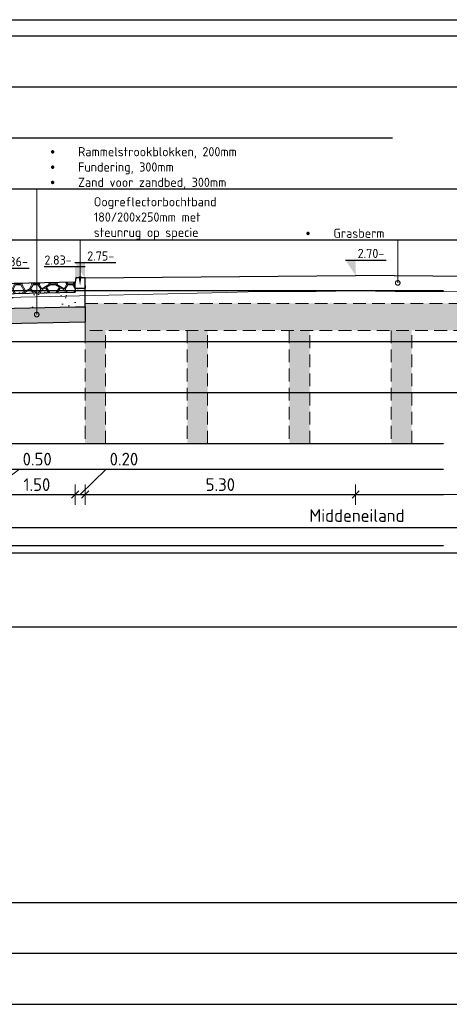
# Model space of a CAD drawing. Header units: millimetres. Extents: x 115999 to 116291, y 477119 to 477297.
# Tile 31 of 45: x 116021 to 116029, y 477255 to 477274. Entities that reach past the tile are written whole.
import ezdxf
from ezdxf import colors
from ezdxf.entities.mleader import LeaderData, LeaderLine
from ezdxf.math import Vec2, Vec3

# ---------------------------------------------------------------- set-up
doc = ezdxf.new("R2010")
doc.units = ezdxf.units.MM
doc.linetypes.add('AL-NAP_LIJN', pattern=[15.25, 12, -1.5, 0.25, -1.5])
doc.linetypes.add('DASHED2', pattern=[0.375, 0.25, -0.125])
doc.layers.get('Defpoints').update_dxf_attribs({"lineweight": 25})
for name, color, linetype, lineweight in [('B-WE-GW-MAAIVELD-GD', 93, 'Continuous', 18), ('N-WE-BC-BETONVORM-GD', 31, 'DASHED2', 20), ('N-WE-VH-VERHARDING_BASALTVERHARDING-AD', 7, 'Continuous', 18), ('N-WE-VH-VERHARDING_BETON-AD', 252, 'Continuous', 18), ('N-WE-VH-VERHARDING_FUNDERING-AD', 252, 'Continuous', 18), ('X-XX-AL-AANPIJLING-M', 7, 'Continuous', 18), ('X-XX-AL-DETAIL1-GD', 7, 'Continuous', 25), ('X-XX-AL-NAP-GD', 7, 'AL-NAP_LIJN', 25), ('X-XX-AL-PEILMAAT-SD', 7, 'Continuous', 25), ('X-XX-AL-VERWIJZING-T18', 7, 'Continuous', 18)]:
    doc.layers.add(name, color=color, linetype=linetype, lineweight=lineweight)
doc.layers.add('X-XX-AL-HULPLIJN-GD', color=205, linetype='Continuous', lineweight=25, plot=False)
doc.styles.add('NLCS-ISO', font='txt')
doc.styles.add('NLCS-ISO-ANNOTATIEF-T18', font='txt', dxfattribs={"height": 1.8})
doc.styles.add('NLCS-ISO-ANNOTATIEF-T25', font='txt', dxfattribs={"height": 2.5})
doc.dimstyles.new('NLCS-ANNOTATIEF-T25-SCHRAP_L2_H1', dxfattribs={"dimtxt": 2.5, "dimasz": 1.4, "dimexe": 2, "dimexo": 2, "dimgap": 0.7, "dimtad": 1, "dimzin": 0, "dimdsep": 46, "dimtxsty": 'NLCS-ISO-ANNOTATIEF-T25', "dimblk": 'OBLIQUE', "dimcen": 0, "dimdle": 2, "dimclrd": 256, "dimclre": 256, "dimclrt": 256, "dimadec": 1, "dimazin": 0, "dimtfac": 1, "dimtdec": 3, "dimtofl": 0, "dimtmove": 0, "dimatfit": 3, "dimldrblk": 'OBLIQUE', "dimfxl": 2, "dimfxlon": 1, "dimtfillclr": 256, "dimtolj": 1, "dimtzin": 0, "dimlwd": -1, "dimlwe": -1, "dimarcsym": 0})

# ---------------------------------------------------------------- blocks, each defined once
blk = doc.blocks.new('_DotSmall')
at = {"color": 0, "linetype": 'ByBlock', "const_width": 0.5}
blk.add_lwpolyline([(-0.0625, 0, 1), (0.0625, 0, 1)], format="xyb", close=True, dxfattribs=at)
blk = doc.blocks.new('SAL-PEILMAAT_INFRACAD_H01-SOD')
blk.add_line((-2, 3), (6, 3))
blk.add_solid([(-2, 3), (0, 3), (0, 0)])
at = {"style": 'NLCS-ISO'}
blk.add_attdef('...', (0.4, 3.4), '', height=1.8, dxfattribs=at)
blk = doc.blocks.new('_Oblique')
at = {"color": 0, "linetype": 'ByBlock', "lineweight": -2}
blk.add_line((-0.5, -0.5), (0.5, 0.5), dxfattribs=at)
blk = doc.blocks.new('*D34')
at = {"layer": 'Defpoints', "color": 0, "transparency": 16777216}
for p in [(116019.696, 477269.057), (116020.196, 477269.057), (116020.196, 477265.118)]:
    blk.add_point(p, dxfattribs=at)
at = {"layer": 'X-XX-AL-AANPIJLING-M', "transparency": 16777216}
for p, q in [((116019.946, 477265.118), (116020.611, 477265.618)), ((116020.611, 477265.618), (116021.301, 477265.618)), ((116019.696, 477265.318), (116019.696, 477264.918)), ((116020.196, 477265.318), (116020.196, 477264.918)), ((116019.496, 477265.118), (116020.396, 477265.118))]:
    blk.add_line(p, q, dxfattribs=at)
at = {"layer": 'X-XX-AL-AANPIJLING-M', "transparency": 16777216, "xscale": 0.14, "yscale": 0.14, "zscale": 0.14, "rotation": 180}
blk.add_blockref('_Oblique', (116019.696, 477265.118), dxfattribs=at)
at = {"layer": 'X-XX-AL-AANPIJLING-M', "transparency": 16777216, "xscale": 0.14, "yscale": 0.14, "zscale": 0.14}
blk.add_blockref('_Oblique', (116020.196, 477265.118), dxfattribs=at)
at = {"layer": 'X-XX-AL-AANPIJLING-M', "transparency": 16777216, "insert": (116020.956, 477265.813), "char_height": 0.25, "attachment_point": 5, "style": 'NLCS-ISO-ANNOTATIEF-T25'}
blk.add_mtext('\\A1;0.50', dxfattribs=at)
blk = doc.blocks.new('*D35')
at = {"layer": 'Defpoints', "color": 0, "transparency": 16777216}
for p in [(116021.7, 477269.088), (116020.2, 477269.057), (116021.7, 477265.118)]:
    blk.add_point(p, dxfattribs=at)
at = {"layer": 'X-XX-AL-AANPIJLING-M', "transparency": 16777216}
for p, q in [((116020.2, 477265.318), (116020.2, 477264.918)), ((116021.7, 477265.318), (116021.7, 477264.918)), ((116020, 477265.118), (116021.9, 477265.118))]:
    blk.add_line(p, q, dxfattribs=at)
at = {"layer": 'X-XX-AL-AANPIJLING-M', "transparency": 16777216, "xscale": 0.14, "yscale": 0.14, "zscale": 0.14, "rotation": 180}
blk.add_blockref('_Oblique', (116020.2, 477265.118), dxfattribs=at)
at = {"layer": 'X-XX-AL-AANPIJLING-M', "transparency": 16777216, "xscale": 0.14, "yscale": 0.14, "zscale": 0.14}
blk.add_blockref('_Oblique', (116021.7, 477265.118), dxfattribs=at)
at = {"layer": 'X-XX-AL-AANPIJLING-M', "transparency": 16777216, "insert": (116020.95, 477265.313), "char_height": 0.25, "attachment_point": 5, "style": 'NLCS-ISO-ANNOTATIEF-T25'}
blk.add_mtext('\\A1;1.50', dxfattribs=at)
blk = doc.blocks.new('*D36')
at = {"layer": 'Defpoints', "color": 0, "transparency": 16777216}
for p in [(116021.7, 477269.168), (116021.896, 477269.218), (116021.896, 477265.118)]:
    blk.add_point(p, dxfattribs=at)
at = {"layer": 'X-XX-AL-AANPIJLING-M', "transparency": 16777216}
for p, q in [((116021.798, 477265.118), (116022.311, 477265.618)), ((116022.311, 477265.618), (116023.001, 477265.618)), ((116021.7, 477265.318), (116021.7, 477264.918)), ((116021.896, 477265.318), (116021.896, 477264.918)), ((116021.5, 477265.118), (116022.096, 477265.118))]:
    blk.add_line(p, q, dxfattribs=at)
at = {"layer": 'X-XX-AL-AANPIJLING-M', "transparency": 16777216, "xscale": 0.14, "yscale": 0.14, "zscale": 0.14, "rotation": 180}
blk.add_blockref('_Oblique', (116021.7, 477265.118), dxfattribs=at)
at = {"layer": 'X-XX-AL-AANPIJLING-M', "transparency": 16777216, "xscale": 0.14, "yscale": 0.14, "zscale": 0.14}
blk.add_blockref('_Oblique', (116021.896, 477265.118), dxfattribs=at)
at = {"layer": 'X-XX-AL-AANPIJLING-M', "transparency": 16777216, "insert": (116022.656, 477265.813), "char_height": 0.25, "attachment_point": 5, "style": 'NLCS-ISO-ANNOTATIEF-T25'}
blk.add_mtext('\\A1;0.20', dxfattribs=at)
blk = doc.blocks.new('*D37')
at = {"layer": 'Defpoints', "color": 0, "transparency": 16777216}
for p in [(116021.896, 477269.568), (116027.196, 477269.618), (116027.196, 477265.118)]:
    blk.add_point(p, dxfattribs=at)
at = {"layer": 'X-XX-AL-AANPIJLING-M', "transparency": 16777216}
for p, q in [((116021.896, 477265.318), (116021.896, 477264.918)), ((116027.196, 477265.318), (116027.196, 477264.918)), ((116021.696, 477265.118), (116027.396, 477265.118))]:
    blk.add_line(p, q, dxfattribs=at)
at = {"layer": 'X-XX-AL-AANPIJLING-M', "transparency": 16777216, "xscale": 0.14, "yscale": 0.14, "zscale": 0.14, "rotation": 180}
blk.add_blockref('_Oblique', (116021.896, 477265.118), dxfattribs=at)
at = {"layer": 'X-XX-AL-AANPIJLING-M', "transparency": 16777216, "xscale": 0.14, "yscale": 0.14, "zscale": 0.14}
blk.add_blockref('_Oblique', (116027.196, 477265.118), dxfattribs=at)
at = {"layer": 'X-XX-AL-AANPIJLING-M', "transparency": 16777216, "insert": (116024.546, 477265.313), "char_height": 0.25, "attachment_point": 5, "style": 'NLCS-ISO-ANNOTATIEF-T25'}
blk.add_mtext('\\A1;5.30', dxfattribs=at)
blk = doc.blocks.new('*D181')
at = {"layer": 'Defpoints', "color": 0, "transparency": 16777216}
for p in [(116027.196, 477269.618), (116032.496, 477269.568), (116027.196, 477265.118)]:
    blk.add_point(p, dxfattribs=at)
at = {"layer": 'X-XX-AL-AANPIJLING-M', "transparency": 16777216}
for p, q in [((116027.196, 477265.318), (116027.196, 477264.918)), ((116032.496, 477265.318), (116032.496, 477264.918)), ((116032.696, 477265.118), (116026.996, 477265.118))]:
    blk.add_line(p, q, dxfattribs=at)
at = {"layer": 'X-XX-AL-AANPIJLING-M', "transparency": 16777216, "xscale": 0.14, "yscale": 0.14, "zscale": 0.14, "rotation": 180}
blk.add_blockref('_Oblique', (116027.196, 477265.118), dxfattribs=at)
at = {"layer": 'X-XX-AL-AANPIJLING-M', "transparency": 16777216, "xscale": 0.14, "yscale": 0.14, "zscale": 0.14}
blk.add_blockref('_Oblique', (116032.496, 477265.118), dxfattribs=at)
at = {"layer": 'X-XX-AL-AANPIJLING-M', "transparency": 16777216, "insert": (116029.846, 477265.313), "char_height": 0.25, "attachment_point": 5, "style": 'NLCS-ISO-ANNOTATIEF-T25'}
blk.add_mtext('\\A1;5.30', dxfattribs=at)
blk = doc.blocks.new('*D195')
at = {"layer": 'Defpoints', "color": 0, "transparency": 16777216}
for p in [(116026.624, 477267.197), (116027.82, 477267.101), (116027.82, 477264.512)]:
    blk.add_point(p, dxfattribs=at)
at = {"layer": 'X-XX-AL-AANPIJLING-M', "transparency": 16777216, "insert": (116027.222, 477264.707), "char_height": 0.25, "attachment_point": 5, "style": 'NLCS-ISO-ANNOTATIEF-T25'}
blk.add_mtext('\\A1;Middeneiland', dxfattribs=at)
blk = doc.blocks.new('_None')

msp = doc.modelspace()

# ---------------------------------------------------------------- hatches: boundary and pattern name
at = {"layer": 'N-WE-VH-VERHARDING_BASALTVERHARDING-AD'}
h = msp.add_hatch(dxfattribs=at)
h.set_pattern_fill('AVH-BASALT-SO', color=256, pattern_type=2)
h.set_pattern_definition([(120, (116020.85376, 477269.4389), (-0.340767, 0.196745), [0.1, -1.26306]), (300, (116020.82414, 477269.53727), (0.340767, -0.196745), [0.1, -1.26306]), (330, (116021.3149, 477269.2304), (0.34077, 0.59022), [0.0866, -0.02354, 0.0866, -0.19674]), (150, (116021.4853, 477269.15555), (-0.34076, -0.59022), [0.17321, -0.22028]), (120, (116021.53529, 477269.24216), (-0.170381, 0.0983684), [0.1, -1.26306]), (300, (116021.50567, 477269.34053), (0.170381, -0.0983684), [0.1, -1.26306]), (0, (116019.85185, 477269.25393), (1.0223, 0.19674), [0.1, -0.58153, 0.1, -1.94459]), (0, (116019.85185, 477269.2304), (1.0223, 0.19674), [0.1, -0.58153, 0.1, -1.94459]), (0, (116020.1926, 477269.05718), (1.0223, 0.19674), [0.1, -2.62612]), (0, (116020.1926, 477269.03365), (1.0223, 0.19674), [0.1, -2.62612]), (0, (116020.363, 477269.15555), (0.17038, -0.09837), [0.1, -1.26306]), (0, (116020.363, 477269.13202), (0.17038, -0.09837), [0.1, -1.26306]), (60, (116020.97414, 477269.45067), (0.170383, 0.688592), [0.1, -0.58153]), (240, (116021.04453, 477269.5255), (-0.170383, -0.688592), [0.1, -0.58153]), (60, (116020.1426, 477269.3405), (-0.51114, 0.6886), [0.15, -0.19077]), (60, (116020.1222, 477269.3523), (-0.51114, 0.6886), [0.15, -0.19077]), (60, (116020.6334, 477269.4507), (-0.34076, 0.9837), [0.15, -0.19077, 0.1, -0.24077]), (60, (116020.65376, 477269.4389), (-0.34076, 0.9837), [0.15, -0.19077, 0.1, -0.24077]), (0, (116020.53338, 477269.45067), (1.0223, 0.19674), [0.1, -1.26306]), (0, (116020.53338, 477269.42713), (1.0223, 0.19674), [0.1, -1.26306]), (300, (116020.65376, 477269.4389), (0.340767, -0.196745), [0.1, -1.26306]), (120, (116020.68338, 477269.34053), (-0.340767, 0.196745), [0.1, -1.26306]), (240, (116020.363, 477269.32876), (0.17038, -0.49186), [0.1, -0.58153]), (60, (116020.2926, 477269.25393), (-0.17038, 0.49186), [0.1, -0.58153]), (300, (116020.65376, 477270.02912), (-0.340768, 0.983708), [0.1, -2.28536, 0.1, -0.24077]), (120, (116020.68338, 477269.93075), (0.340768, -0.983708), [0.1, -0.24077, 0.1, -2.28536]), (60, (116020.80376, 477269.15555), (-0.34076, 0.9837), [0.1, -0.58153]), (240, (116020.87414, 477269.2304), (0.34076, -0.9837), [0.1, -0.58153]), (120, (116020.70838, 477269.1005), (0.34077, -0.983708), [0.15, -0.24077, 0.15, -2.18536]), (120, (116020.72876, 477269.11225), (0.34077, -0.983708), [0.15, -0.24077, 0.15, -2.18536]), (240, (116020.363, 477269.5255), (-1e-06, -0.78696), [0.1, -0.58153]), (60, (116020.2926, 477269.45067), (1e-06, 0.78696), [0.1, -0.58153]), (120, (116020.513, 477269.24216), (0.340768, -0.983708), [0.15, -2.57612]), (120, (116020.53338, 477269.25393), (0.340768, -0.983708), [0.15, -2.57612]), (30, (116020.63338, 477269.0572), (0.34076, 0.59023), [0.0866, -1.48732]), (30, (116020.72876, 477269.11225), (0.34076, 0.59023), [0.0866, -1.48732]), (30, (116020.65376, 477269.04542), (0.34076, 0.59023), [0.1732, -1.40072]), (30, (116021.04453, 477269.15555), (0.34076, 0.59023), [0.1732, -1.40072]), (30, (116021.04453, 477269.13202), (0.34076, 0.59023), [0.0866, -1.48732]), (30, (116021.1399, 477269.1871), (0.34076, 0.59023), [0.0866, -1.48732]), (150, (116020.87876, 477269.0887), (-0.34076, -0.5902), [0.0866, -0.70036]), (150, (116020.97414, 477269.03365), (-0.34076, -0.5902), [0.0866, -0.70036]), (150, (116020.97414, 477269.0572), (-0.34076, -0.5902), [0.1732, -0.61376]), (0, (116020.70376, 477269.3523), (1.0223, 0.19674), [0.1, -2.62612]), (0, (116020.70376, 477269.32876), (1.0223, 0.19674), [0.1, -2.62612]), (30, (116020.363, 477269.3523), (0.34076, 0.590225), [0.17321, -1.40072]), (30, (116020.363, 477269.32876), (0.34076, 0.590225), [0.0866, -1.48732]), (30, (116020.45838, 477269.38383), (0.34076, 0.590225), [0.0866, -1.48732])])
h.paths.add_polyline_path([(116020.196, 477269.257), (116021.696, 477269.288), (116021.696, 477269.208), (116021.7, 477269.088), (116020.198, 477269.057), (116020.196, 477269.057)])
at = {"layer": 'N-WE-VH-VERHARDING_BETON-AD', "transparency": 33554508}
h = msp.add_hatch(color=256, dxfattribs=at)
h.dxf.hatch_style = 1
h.paths.add_polyline_path([(116042.113, 477268.868), (116021.896, 477268.868), (116021.896, 477268.338), (116042.113, 477268.338)])
h.paths.add_polyline_path([(116042.113, 477268.338), (116041.713, 477268.338), (116041.713, 477266.118), (116042.113, 477266.118)])
h.paths.add_polyline_path([(116040.296, 477268.338), (116039.896, 477268.338), (116039.896, 477266.118), (116040.296, 477266.118)])
h.paths.add_polyline_path([(116038.296, 477268.338), (116037.896, 477268.338), (116037.896, 477266.118), (116038.296, 477266.118)])
h.paths.add_polyline_path([(116036.296, 477268.338), (116035.896, 477268.338), (116035.896, 477266.118), (116036.296, 477266.118)])
h.paths.add_polyline_path([(116034.296, 477268.338), (116033.896, 477268.338), (116033.896, 477266.118), (116034.296, 477266.118)])
h.paths.add_polyline_path([(116032.296, 477268.338), (116031.896, 477268.338), (116031.896, 477266.118), (116032.296, 477266.118)])
h.paths.add_polyline_path([(116030.296, 477268.338), (116029.896, 477268.338), (116029.896, 477266.118), (116030.296, 477266.118)])
h.paths.add_polyline_path([(116028.296, 477268.338), (116027.896, 477268.338), (116027.896, 477266.118), (116028.296, 477266.118)])
h.paths.add_polyline_path([(116026.296, 477268.338), (116025.896, 477268.338), (116025.896, 477266.118), (116026.296, 477266.118)])
h.paths.add_polyline_path([(116024.296, 477268.338), (116023.896, 477268.338), (116023.896, 477266.118), (116024.296, 477266.118)])
h.paths.add_polyline_path([(116022.296, 477268.338), (116021.896, 477268.338), (116021.896, 477266.118), (116022.296, 477266.118)])
at = {"layer": 'N-WE-VH-VERHARDING_FUNDERING-AD'}
h = msp.add_hatch(dxfattribs=at)
h.set_pattern_fill('AVH-FUNDERING_GRANULAAT_MENG_01', color=256, scale=0.1, pattern_type=2)
h.set_pattern_definition([(50, (-19.2941, -0.15), (0.7172601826, -0.062752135), [0.075, -0.825]), (355, (-19.2941, -0.15), (-0.1387513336, 0.7521921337), [0.06, -0.66]), (100.4514, (-19.2343, -0.1552), (0.5785093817, 0.6894395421), [0.06374019, -0.701142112]), (46.1842, (-19.2941, 0.05), (1.0672410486, -0.1655190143), [0.1125, -1.2375]), (96.6356, (-19.2052, 0.0362), (0.9346627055, 0.974117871), [0.095610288, -1.051713]), (351.1842, (-19.2941, 0.05), (0.9346619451, 0.974118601), [0.09, -0.99]), (21, (-19.1941, 0), (0.5969070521, -0.4026188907), [0.075, -0.825]), (326, (-19.1941, 0), (0.2433153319, 0.725150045), [0.06, -0.66]), (71.4514, (-19.14435, -0.03355), (0.8402226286, 0.3225304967), [0.06374019, -0.701142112]), (37.5, (-19.2941, -0.15), (0.01215985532, 0.33289385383), [0, -0.652, 0, -0.67, 0, -0.6625]), (7.5, (-19.2941, -0.15), (0.26306953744, 0.39441171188), [0, -0.382, 0, -0.637, 0, -0.2525]), (327.5, (-19.5171, -0.15), (0.53382243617, -0.02255487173), [0, -0.25, 0, -0.78, 0, -1.035]), (317.5, (-19.6171, -0.15), (0.58318616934, 0.10010498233), [0, -0.325, 0, -0.518, 0, -0.735])])
h.paths.add_polyline_path([(116019.905, 477268.763), (116021.906, 477268.798), (116021.906, 477269.218), (116021.697, 477269.218), (116021.7, 477269.098), (116020.2, 477269.067), (116019.696, 477269.067), (116019.7, 477268.935), (116013.694, 477268.81), (116013.696, 477268.88), (116013.486, 477268.88), (116013.486, 477268.57), (116013.686, 477268.57), (116019.905, 477268.685)])
h = msp.add_hatch(dxfattribs=at)
h.set_pattern_fill('AVH-FUNDERING_ZAND', color=256, scale=0.091, pattern_type=2)
h.set_pattern_definition([(37.5, (-19.2941, -0.18501), (-0.00573239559, 0.17534096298), [0, -0.13832, 0, -0.1547, 0, -0.147875]), (7.5, (-19.2941, -0.185), (0.16104968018, 0.25681529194), [0, -0.07462, 0, -0.12467, 0, -0.047775]), (327.5, (-19.40603, -0.185), (0.28338690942, 0.00051497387), [0, -0.0455, 0, -0.1638, 0, -0.21385]), (317.5, (-19.40603, -0.185), (0.27355752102, 0.07986847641), [0, -0.02275, 0, -0.10738, 0, -0.12285])])
h.paths.add_polyline_path([(116020.015, 477268.466), (116021.896, 477268.508), (116021.896, 477268.798), (116021.706, 477268.798), (116020.206, 477268.767), (116019.905, 477268.763), (116019.905, 477268.685), (116019.705, 477268.685), (116014.186, 477268.57), (116013.686, 477268.57), (116013.397, 477268.57), (116013.397, 477268.07), (116014.197, 477268.07), (116019.715, 477268.185), (116020.015, 477268.185)])

# ---------------------------------------------------------------- linework, layer by layer
at = {"layer": 'B-WE-GW-MAAIVELD-GD', "color": 93, "linetype": 'Continuous', "lineweight": 18}
for points in [[(116001.934, 477268.766), (116002.314, 477268.634), (116003.132, 477268.611), (116007.624, 477268.378), (116008.997, 477268.396), (116013.635, 477268.484), (116014.666, 477268.592), (116017.792, 477268.817), (116018.349, 477268.845), (116018.411, 477268.872), (116018.673, 477268.86), (116018.706, 477268.864), (116018.713, 477268.859), (116018.759, 477268.865), (116018.761, 477268.865), (116019.558, 477268.97), (116020.633, 477268.992), (116024.665, 477269.083), (116025.092, 477269.097), (116026.423, 477269.104), (116027.196, 477269.113)], [(116052.458, 477268.766), (116052.078, 477268.634), (116051.259, 477268.611), (116046.768, 477268.378), (116045.395, 477268.396), (116040.757, 477268.484), (116039.726, 477268.592), (116036.599, 477268.817), (116036.043, 477268.845), (116035.981, 477268.872), (116035.719, 477268.86), (116035.686, 477268.864), (116035.679, 477268.859), (116035.633, 477268.865), (116035.631, 477268.865), (116034.834, 477268.97), (116033.759, 477268.992), (116029.727, 477269.083), (116029.3, 477269.097), (116027.969, 477269.104), (116027.196, 477269.113)]]:
    msp.add_lwpolyline(points, dxfattribs=at)
at = {"layer": 'N-WE-BC-BETONVORM-GD'}
for points in [[(116021.896, 477268.868), (116042.113, 477268.868)], [(116042.113, 477268.868), (116042.113, 477268.338), (116021.896, 477268.338), (116021.896, 477268.868)], [(116021.896, 477268.338), (116021.896, 477266.118)], [(116021.896, 477266.118), (116022.296, 477266.118), (116022.296, 477268.338)], [(116023.896, 477268.338), (116023.896, 477266.118)], [(116023.896, 477266.118), (116024.296, 477266.118), (116024.296, 477268.338)], [(116025.896, 477268.338), (116025.896, 477266.118)], [(116025.896, 477266.118), (116026.296, 477266.118), (116026.296, 477268.338)], [(116027.896, 477268.338), (116027.896, 477266.118)], [(116027.896, 477266.118), (116028.296, 477266.118), (116028.296, 477268.338)]]:
    msp.add_lwpolyline(points, dxfattribs=at)
at = {"layer": 'X-XX-AL-DETAIL1-GD', "flags": 128}
for points in [[(116020.196, 477269.257), (116021.696, 477269.288)], [(116021.896, 477269.368), (116027.196, 477269.418)], [(116032.496, 477269.368), (116027.196, 477269.418)], [(116020.2, 477269.057), (116021.7, 477269.088)], [(116021.696, 477269.208), (116021.7, 477269.088)], [(116021.706, 477268.798), (116021.896, 477268.798), (116021.896, 477269.102), (116021.906, 477269.218), (116021.896, 477269.218)], [(116020.206, 477268.767), (116021.706, 477268.798)], [(116021.896, 477268.798), (116021.896, 477268.798), (116021.896, 477268.508)], [(116020.015, 477268.466), (116021.896, 477268.505)], [(116002.887, 477264.469), (116057.922, 477264.469)]]:
    msp.add_lwpolyline(points, dxfattribs=at)
msp.add_lwpolyline([(116021.696, 477269.248), (116021.696, 477269.168), (116021.896, 477269.168), (116021.896, 477269.368), (116021.716, 477269.368)], close=True, dxfattribs=at)
at = {"layer": 'X-XX-AL-HULPLIJN-GD'}
for p, q in [((115999.293, 477273.118), (116062.943, 477273.118)), ((115999.293, 477271.118), (116062.247, 477271.118)), ((115999.293, 477270.118), (116062.97, 477270.118)), ((115999.293, 477269.118), (116028.918, 477269.118)), ((115999.293, 477268.118), (116063.031, 477268.118)), ((115999.293, 477267.118), (116060.836, 477267.118)), ((115999.293, 477266.118), (116028.918, 477266.118)), ((115999.293, 477265.618), (116028.918, 477265.618)), ((115999.293, 477265.118), (116028.918, 477265.118)), ((115999.293, 477265.118), (116028.918, 477265.118)), ((115999.293, 477264.118), (116028.918, 477264.118)), ((116017.797, 477257.118), (116047.421, 477257.118)), ((116017.797, 477256.118), (116047.421, 477256.118)), ((116017.797, 477255.118), (116047.421, 477255.118))]:
    msp.add_line(p, q, dxfattribs=at)
for points in [[(115999.493, 477274.434), (116060.049, 477274.434), (116060.049, 477263.969), (115999.493, 477263.969)], [(115999.293, 477274.118), (116060.452, 477274.118), (116060.452, 477262.514), (115999.293, 477262.514)]]:
    msp.add_lwpolyline(points, close=True, dxfattribs=at)
at = {"layer": 'X-XX-AL-NAP-GD'}
msp.add_line((116000.67, 477272.118), (116060.198, 477272.118), dxfattribs=at)

# ---------------------------------------------------------------- block references
at = {"layer": 'X-XX-AL-PEILMAAT-SD', "xscale": 0.1, "yscale": 0.1, "zscale": 0.1}
for p, values in [((116021.896, 477269.368), {'...': '2.75-'}), ((116027.196, 477269.418), {'...': '2.70-'}), ((116020.196, 477269.257), {'...': '2.86-'})]:
    msp.add_blockref('SAL-PEILMAAT_INFRACAD_H01-SOD', p, dxfattribs=at).add_auto_attribs(values)
at = {"layer": 'X-XX-AL-PEILMAAT-SD'}
ref = msp.add_blockref('SAL-PEILMAAT_INFRACAD_H01-SOD', (116021.696, 477269.288), dxfattribs=dict(at, xscale=-0.1, yscale=0.1, zscale=0.1))
ref.add_attrib('...', '2.83-', (116021.098, 477269.628), dxfattribs={"layer": '0', "height": 0.18, "style": 'NLCS-ISO'})

# ---------------------------------------------------------------- dimensions: what is measured, and where the dimension line sits
at = {"layer": 'X-XX-AL-AANPIJLING-M'}
for base, p1, p2, picture, middle in [((116027.196, 477265.118), (116021.896, 477269.568), (116027.196, 477269.618), '*D37', (116024.546, 477265.313)), ((116021.7, 477265.118), (116020.2, 477269.057), (116021.7, 477269.088), '*D35', (116020.95, 477265.313))]:
    dim = msp.add_linear_dim(base=base, p1=p1, p2=p2, dimstyle='NLCS-ANNOTATIEF-T25-SCHRAP_L2_H1', dxfattribs=at)
    dim.commit()
    dim.dimension.update_dxf_attribs({"geometry": picture, "text_midpoint": middle})
dim = msp.add_linear_dim(base=(116027.196, 477265.118), p1=(116032.496, 477269.568), p2=(116027.196, 477269.618), angle=180, dimstyle='NLCS-ANNOTATIEF-T25-SCHRAP_L2_H1', dxfattribs=at)
dim.commit()
dim.dimension.update_dxf_attribs({"geometry": '*D181', "text_midpoint": (116029.846, 477265.313)})
for base, p1, p2, picture, middle in [((116021.896, 477265.118), (116021.7, 477269.168), (116021.896, 477269.218), '*D36', (116022.381, 477265.618)), ((116020.196, 477265.118), (116019.696, 477269.057), (116020.196, 477269.057), '*D34', (116020.681, 477265.618))]:
    dim = msp.add_linear_dim(base=base, p1=p1, p2=p2, dimstyle='NLCS-ANNOTATIEF-T25-SCHRAP_L2_H1', override={"dimtmove": 1}, dxfattribs=at)
    dim.commit()
    dim.dimension.update_dxf_attribs({"geometry": picture, "text_midpoint": middle, "dimtype": 160})
dim = msp.add_linear_dim(base=(116027.82, 477264.512), p1=(116026.624, 477267.197), p2=(116027.82, 477267.101), angle=180, text='Middeneiland', dimstyle='NLCS-ANNOTATIEF-T25-SCHRAP_L2_H1', override={"dimblk1": 'None', "dimblk2": 'None', "dimsah": 1, "dimse1": 1, "dimse2": 1, "dimsd1": 1, "dimsd2": 1}, dxfattribs=at)
dim.commit()
dim.dimension.update_dxf_attribs({"geometry": '*D195', "text_midpoint": (116027.222, 477264.512), "dimtype": 160})

# ---------------------------------------------------------------- leaders
at = {"layer": 'X-XX-AL-VERWIJZING-T18'}
ml = msp.add_multileader_mtext('Standard', dxfattribs=at)
ml.set_content('\\pxi-3,l3,t3;{\\fSymbol|b0|i0|c2|p18;·^I}Rammelstrookblokken, 200mm\\P{\\fSymbol|b0|i0|c2|p18;·^I}Fundering, 300mm\\P{\\fSymbol|b0|i0|c2|p18;·^I}Zand voor zandbed, 300mm ', color=256, style='NLCS-ISO-ANNOTATIEF-T18')
ml.set_leader_properties(color=256, linetype='ByLayer', lineweight=-1)
ml.set_arrow_properties(name='DOTSMALL')
ml.build(insert=Vec2(0, 0))
ml.multileader.update_dxf_attribs({"text_left_attachment_type": 5, "text_right_attachment_type": 5, "dogleg_length": 1.8, "arrow_head_size": 0.18, "scale": 0.1})
ctx = ml.context
ctx.base_point, ctx.scale, ctx.char_height, ctx.arrow_head_size, ctx.landing_gap_size, ctx.plane_origin = Vec3(116021.127, 477271.118), 0.1, 0.18, 0.18, 0.09, Vec3(116020.946, 477269.192)
ctx.left_attachment, ctx.right_attachment = 5, 5
notes = []
notes.append((ctx, [(0, (1, 1, 0), (116020.947, 477271.118), (1, 0), 0.18, [(3, [(116020.947, 477268.648), (116020.947, 477268.95), (116020.947, 477269.178)], 0, [])])]))
ctx.mtext.insert, ctx.mtext.flow_direction = Vec3(116021.217, 477271.934), 5
ml = msp.add_multileader_mtext('Standard', dxfattribs=at)
ml.set_content('Oogreflectorbochtband ^J180/200x250mm met ^Jsteunrug op specie', color=256, style='NLCS-ISO-ANNOTATIEF-T18')
ml.set_leader_properties(color=256, linetype='ByLayer', lineweight=-1)
ml.build(insert=Vec2(0, 0))
ml.multileader.update_dxf_attribs({"text_left_attachment_type": 5, "text_right_attachment_type": 5, "dogleg_length": 1.8, "arrow_head_size": 0.18, "scale": 0.1})
ctx = ml.context
ctx.base_point, ctx.scale, ctx.char_height, ctx.arrow_head_size, ctx.landing_gap_size, ctx.plane_origin = Vec3(116021.976, 477270.118), 0.1, 0.18, 0.18, 0.09, Vec3(116021.795, 477269.762)
ctx.left_attachment, ctx.right_attachment = 5, 5
notes.append((ctx, [(0, (1, 1, 0), (116021.796, 477270.118), (1, 0), 0.18, [(0, [(116021.796, 477269.218)], 0, [])])]))
ctx.mtext.insert, ctx.mtext.flow_direction = Vec3(116022.066, 477270.952), 5
ml = msp.add_multileader_mtext('Standard', dxfattribs=at)
ml.set_content('\\pxi-3,l3,t3;{\\fSymbol|b0|i0|c2|p18;·^I}Grasberm', color=256, style='NLCS-ISO-ANNOTATIEF-T18')
ml.set_leader_properties(color=256, linetype='ByLayer', lineweight=-1)
ml.set_arrow_properties(name='DOTSMALL')
ml.build(insert=Vec2(0, 0))
ml.multileader.update_dxf_attribs({"text_left_attachment_type": 5, "text_right_attachment_type": 5, "dogleg_length": 1.8, "arrow_head_size": 0.18, "scale": 0.1})
ctx = ml.context
ctx.base_point, ctx.scale, ctx.char_height, ctx.arrow_head_size, ctx.landing_gap_size, ctx.plane_origin = Vec3(116026.132, 477270.118), 0.1, 0.18, 0.18, 0.09, Vec3(116028.023, 477268.713)
ctx.left_attachment, ctx.right_attachment = 5, 5
notes.append((ctx, [(0, (1, 1, 0), (116028.022, 477270.118), (-1, 0), 0.18, [(1, [(116028.022, 477269.27)], 0, [])])]))
ctx.mtext.insert, ctx.mtext.flow_direction = Vec3(116026.222, 477270.334), 5
for ctx, leaders in notes:
    for number, flags, end, landing, length, lines in leaders:
        leader = LeaderData()
        leader.index, (leader.has_last_leader_line, leader.has_dogleg_vector, leader.attachment_direction) = number, flags
        leader.last_leader_point, leader.dogleg_vector, leader.dogleg_length = Vec3(end), Vec3(landing), length
        for number, points, colour, breaks in lines:
            line = LeaderLine()
            line.index, line.vertices, line.color, line.breaks = number, Vec3.list(points), colors.encode_raw_color(colour), breaks
            leader.lines.append(line)
        ctx.leaders.append(leader)

doc.saveas('drawing.dxf')
